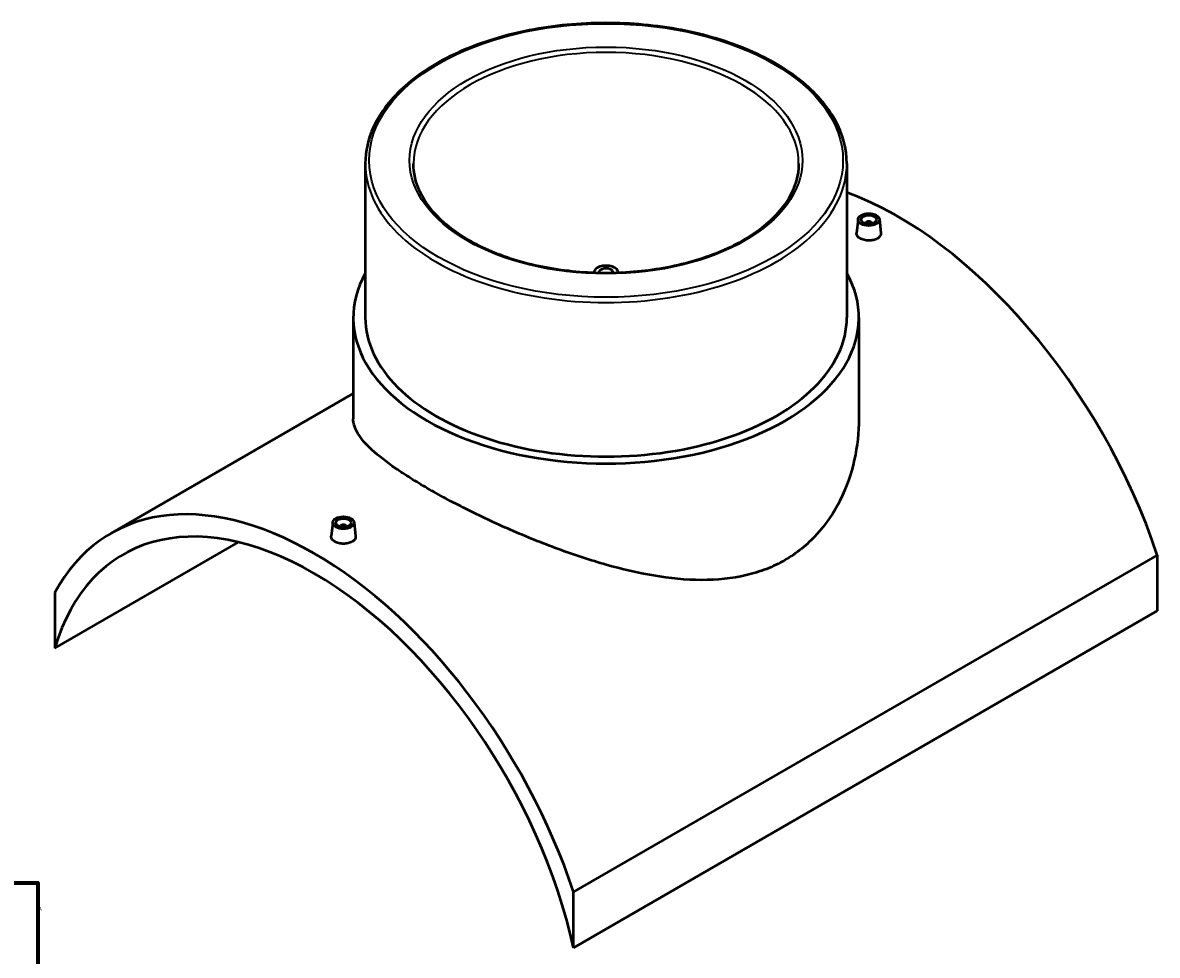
# Model space of a CAD drawing. Header units: millimetres. Extents: x -344 to 1553, y -395 to 1137.
# Tile 5 of 5: x 811 to 1553, y 526 to 1137. Entities that reach past the tile are written whole.
import ezdxf

# ---------------------------------------------------------------- set-up
doc = ezdxf.new("R2010")
doc.units = ezdxf.units.MM
for name, color, linetype, lineweight in [('Border (ANSI)', 7, 'Continuous', 70), ('Visible (ANSI)', 7, 'Continuous', 50), ('Visible Narrow (ANSI)', 7, 'Continuous', 35)]:
    doc.layers.add(name, color=color, linetype=linetype, lineweight=lineweight)
doc.styles.add('Note Text (ANSI)', font='tahoma.ttf')

# ---------------------------------------------------------------- blocks, each defined once
blk = doc.blocks.new('Borders Default Border')
at = {"layer": 'Border (ANSI)', "flags": 128}
blk.add_lwpolyline([(20, 20), (20, 574), (821, 574), (821, 20), (20, 20)], dxfattribs=at)
at = {"layer": 'Border (ANSI)', "color": 5, "true_color": 0x0000ff, "insert": (821.58, 555.68), "char_height": 2.4, "attachment_point": 7, "style": 'Note Text (ANSI)'}
blk.add_mtext('A', dxfattribs=at)

msp = doc.modelspace()

# ---------------------------------------------------------------- linework, layer by layer
at = {"layer": 'Visible (ANSI)'}
for p, q in [((1035.25, 1044.59), (1035.25, 943.76)), ((1350.25, 1044.59), (1350.25, 943.76)), ((1357.59, 1008.18), (1356.61, 999.1)), ((1362.58, 1005.29), (1362.58, 1005.48)), ((1366.58, 1005.29), (1366.58, 1005.48)), ((1371.56, 1008.18), (1372.54, 999.11)), ((1184.75, 973.15), (1184.75, 973.05)), ((1200.75, 973.15), (1200.75, 973.05)), ((1027.37, 943.76), (1027.37, 877.55)), ((1358.12, 943.76), (1358.12, 877.55)), ((1027.37, 894.15), (868.83, 802.61)), ((1013.94, 809.78), (1012.96, 800.69)), ((1027.91, 809.78), (1028.88, 800.7)), ((1018.92, 807.08), (1018.92, 806.88)), ((1022.92, 807.08), (1022.92, 806.88)), ((832.12, 727.39), (952.33, 796.79)), ((1553.37, 788.38), (1171.54, 567.92)), ((1553.37, 788.38), (1553.37, 751.88)), ((832.12, 763.88), (832.12, 727.39)), ((1171.54, 531.43), (1553.37, 751.88)), ((1171.54, 531.43), (1171.54, 567.92))]:
    msp.add_line(p, q, dxfattribs=at)
for centre, major_axis, start_param, end_param in [((1383.67, 792.71), (133, -230.36), 1.231222, 2.534817), ((1364.58, 1005.48), (-2, 0), 2.963882, 6.460896), ((1192.75, 943.76), (165.38, 0), 2.831748, 6.59303), ((1192.75, 973.15), (-8, 0), 3.119816, 6.304962), ((1192.75, 973.15), (4.8, 0), 6.213143, 9.494821), ((1192.75, 943.76), (-157.5, 0), 0, 3.141593), ((1001.83, 572.25), (-133, 230.36), 4.372815, 6.622759), ((1001.83, 572.25), (-125, 216.51), 4.210785, 6.784789), ((1020.92, 807.08), (-2, 0), 2.963882, 6.460896)]:
    msp.add_ellipse(centre, major_axis=major_axis, ratio=0.57735, start_param=start_param, end_param=end_param, dxfattribs=at)
for centre, major_axis in [((1364.58, 1007.93), (7, 0)), ((1364.58, 1007.93), (5, 0)), ((1020.92, 809.53), (-7, 0)), ((1020.92, 809.53), (5, 0))]:
    msp.add_ellipse(centre, major_axis=major_axis, ratio=0.57735, dxfattribs=at)
for points, knots in [([(1350.25, 1044.59), (1350.25, 1054.3), (1347.61, 1063.99), (1337.35, 1082.47), (1329.63, 1091.24), (1309.83, 1107.02), (1297.67, 1113.99), (1270.21, 1125.34), (1254.91, 1129.72), (1222.75, 1135.44), (1205.9, 1136.79), (1172.32, 1136.33), (1155.6, 1134.54), (1123.95, 1127.96), (1109.03, 1123.19), (1082.48, 1111.11), (1070.87, 1103.8), (1052.16, 1087.34), (1045.06, 1078.19), (1037.08, 1060.77), (1035.25, 1052.69), (1035.25, 1044.59)], [0.785398, 0.785398, 0.785398, 0.785398, 1.09563, 1.09563, 1.412511, 1.412511, 1.734738, 1.734738, 2.057341, 2.057341, 2.37949, 2.37949, 2.701468, 2.701468, 3.023672, 3.023672, 3.346329, 3.346329, 3.668219, 3.668219, 3.926991, 3.926991, 3.926991, 3.926991]), ([(1318.75, 1044.59), (1318.75, 1036.83), (1316.5, 1029.05), (1307.7, 1014.39), (1301.29, 1007.5), (1284.99, 995.28), (1275.19, 989.93), (1253.11, 981.26), (1240.84, 977.92), (1215.05, 973.63), (1201.54, 972.67), (1174.67, 973.24), (1161.31, 974.76), (1136.13, 980.14), (1124.31, 983.99), (1103.42, 993.57), (1094.35, 999.3), (1079.83, 1012.02), (1074.4, 1019), (1068.17, 1032.24), (1066.75, 1038.42), (1066.75, 1044.59)], [5.497787, 5.497787, 5.497787, 5.497787, 5.831141, 5.831141, 6.153946, 6.153946, 6.470875, 6.470875, 6.787711, 6.787711, 7.105112, 7.105112, 7.422699, 7.422699, 7.739993, 7.739993, 8.056705, 8.056705, 8.37415, 8.37415, 8.63938, 8.63938, 8.63938, 8.63938]), ([(1370.22, 995.51), (1369.51, 995.11), (1368.61, 994.76), (1366.65, 994.31), (1365.58, 994.2), (1363.58, 994.23), (1362.51, 994.36), (1360.54, 994.85), (1359.65, 995.21), (1358.23, 996.03), (1357.62, 996.54), (1356.8, 997.65), (1356.6, 998.26), (1356.6, 998.91), (1356.6, 999.01), (1356.61, 999.1)], [2.403827, 2.403827, 2.403827, 2.403827, 2.70435, 2.70435, 3.004874, 3.004874, 3.305307, 3.305307, 3.605741, 3.605741, 3.906174, 3.906174, 4.206607, 4.206607, 4.255289, 4.255289, 4.255289, 4.255289]), ([(1372.54, 999.11), (1372.55, 999.01), (1372.55, 998.92), (1372.55, 998.23), (1372.35, 997.6), (1371.54, 996.45), (1370.93, 995.92), (1370.22, 995.51)], [6.561353, 6.561353, 6.561353, 6.561353, 6.6104344, 6.6104344, 6.9109578, 6.9109578, 7.2114811, 7.2114811, 7.2114811, 7.2114811]), ([(1309.69, 785.08), (1305.87, 782.88), (1301.84, 780.93), (1293.37, 777.62), (1288.94, 776.25), (1275.17, 773), (1265.34, 772.02), (1245.03, 772.09), (1234.52, 773.14), (1213.48, 776.7), (1202.94, 779.19), (1182.64, 784.93), (1172.12, 788.38), (1151.06, 796.11), (1140.51, 800.39), (1120.12, 809.31), (1110.25, 813.96), (1096.48, 820.89), (1092.05, 823.19), (1083.61, 827.73), (1079.59, 829.97), (1072.03, 834.34), (1068.38, 836.52), (1061.45, 840.85), (1058.17, 843), (1049, 849.32), (1043.77, 853.38), (1035.46, 861.04), (1032.36, 864.65), (1028.32, 871.41), (1027.37, 874.57), (1027.37, 877.55)], [0, 0, 0, 0, 1.61752, 1.61752, 3.23504, 3.23504, 6.470079, 6.470079, 9.705119, 9.705119, 12.940158, 12.940158, 16.1503, 16.1503, 19.360443, 19.360443, 22.570585, 22.570585, 24.175656, 24.175656, 25.780727, 25.780727, 27.385798, 27.385798, 28.990869, 28.990869, 32.201012, 32.201012, 35.411154, 35.411154, 38.621296, 38.621296, 38.621296, 38.621296]), ([(1358.12, 877.55), (1358.12, 868.79), (1357.17, 859.66), (1353.12, 841.61), (1350.03, 832.71), (1341.74, 816.13), (1336.55, 808.44), (1327.38, 798.44), (1324.11, 795.36), (1317.16, 789.78), (1313.5, 787.28), (1309.69, 785.08)], [90.18275, 90.18275, 90.18275, 90.18275, 93.41779, 93.41779, 96.652829, 96.652829, 99.887869, 99.887869, 101.505389, 101.505389, 103.122909, 103.122909, 103.122909, 103.122909]), ([(1026.57, 797.11), (1025.86, 796.7), (1024.96, 796.35), (1022.99, 795.9), (1021.93, 795.8), (1019.92, 795.82), (1018.85, 795.95), (1016.89, 796.44), (1015.99, 796.8), (1014.58, 797.62), (1013.96, 798.13), (1013.15, 799.25), (1012.95, 799.85), (1012.95, 800.51), (1012.95, 800.6), (1012.96, 800.69)], [0, 0, 0, 0, 0.300523, 0.300523, 0.601047, 0.601047, 0.90148, 0.90148, 1.201914, 1.201914, 1.502347, 1.502347, 1.80278, 1.80278, 1.851462, 1.851462, 1.851462, 1.851462]), ([(1028.88, 800.7), (1028.89, 800.61), (1028.9, 800.51), (1028.9, 799.82), (1028.7, 799.19), (1027.89, 798.04), (1027.27, 797.51), (1026.57, 797.11)], [4.157526, 4.157526, 4.157526, 4.157526, 4.2066073, 4.2066073, 4.5071307, 4.5071307, 4.8076541, 4.8076541, 4.8076541, 4.8076541])]:
    msp.add_open_spline(points, degree=3, knots=knots, dxfattribs=at)
at = {"layer": 'Visible Narrow (ANSI)'}
for major_axis in [(155, 0), (128.5, 0)]:
    msp.add_ellipse((1192.75, 1046.64), major_axis=major_axis, ratio=0.57735, dxfattribs=at)
for major_axis, start_param, end_param in [((-126, 0), 3.141593, 6.283185), ((-157.5, 0), 0, 3.141593)]:
    msp.add_ellipse((1192.75, 1044.59), major_axis=major_axis, ratio=0.57735, start_param=start_param, end_param=end_param, dxfattribs=at)

# ---------------------------------------------------------------- block references
msp.add_blockref('Borders Default Border', (0, 0))

doc.saveas('drawing.dxf')
